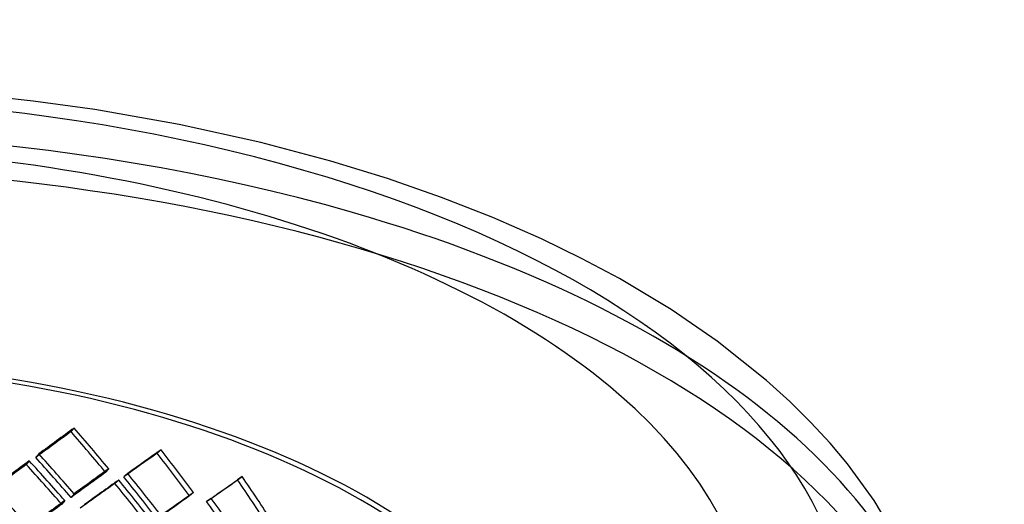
# Model space of a CAD drawing. Header units: millimetres. Extents: x -428 to 428, y -369 to 324.
# Tile 11 of 11: x 84 to 399, y 169 to 324. Entities that reach past the tile are written whole.
import ezdxf

# ---------------------------------------------------------------- set-up
doc = ezdxf.new("R2010")
doc.units = ezdxf.units.MM
doc.layers.add('HIDDEN', color=7, linetype='Continuous')
doc.layers.add('THICK', color=7, linetype='Continuous')

msp = doc.modelspace()

# ---------------------------------------------------------------- linework, layer by layer
at = {"layer": 'HIDDEN'}
for p, q in [((100.93, 193.59), (99.95, 192.44)), ((128.75, 186.64), (127.5, 185.56)), ((86.6, 183.07), (85.62, 181.92)), ((89.64, 185.32), (88.66, 184.17)), ((112, 180.55), (111.02, 179.4)), ((115.2, 176.97), (113.95, 175.88)), ((118.08, 179.03), (116.83, 177.95)), ((154.69, 178.07), (153.19, 177.07)), ((97.95, 170.37), (96.97, 169.22)), ((100.93, 172.54), (99.95, 171.39)), ((139.13, 172.96), (137.88, 171.87)), ((144.8, 171.08), (143.3, 170.08))]:
    msp.add_line(p, q, dxfattribs=at)
for centre, major_axis, ratio, start_param, end_param in [((0, 97.98), (380, 0), 0.5, 1.047198, 2.617994), ((0, 87.04), (380, 0), 0.5, 0, 2.617994), ((0, 97.98), (380, 0), 0.5, 0, 1.047198), ((0, 87.04), (-257.5, 0), 0.5, 3.141591, 5.759587), ((0, 87.04), (255, 0), 0.5, -0.000001, 2.617994), ((0, 75.14), (254.21, 205.76), 0.097604, 1.08919, 1.136864), ((0, 75.14), (256.7, 207.78), 0.097604, 1.08919, 1.136401), ((0, 75.14), (225.99, -279.21), 0.423041, 1.601961, 1.649634), ((0, 75.14), (228.21, -281.95), 0.423041, 1.602424, 1.649634), ((0, 75.14), (257.37, 193.58), 0.042828, 1.014996, 1.062206), ((0, 75.14), (218.74, -290.82), 0.467176, 1.555788, 1.602998), ((0, 75.14), (256.7, 207.78), 0.097604, 1.148967, 1.196329), ((0, 48.5), (228.21, -281.95), 0.423041, 1.662183, 1.709411), ((0, 54.1), (225.99, -279.21), 0.423041, 1.649634, 1.697308), ((0, 54.1), (228.21, -281.95), 0.423041, 1.649634, 1.696845), ((0, 75.14), (254.87, 191.7), 0.042828, 1.014996, 1.062669), ((0, 75.14), (216.62, -287.99), 0.467176, 1.555325, 1.602998), ((0, 75.14), (254.21, 205.76), 0.097604, 1.149553, 1.197383), ((0, 48.5), (225.99, -279.21), 0.423041, 1.662306, 1.709998), ((0, 54.1), (256.7, 207.78), 0.097604, 1.04198, 1.08919), ((0, 54.1), (254.21, 205.76), 0.097604, 1.041516, 1.08919), ((0, 75.14), (257.37, 193.58), 0.042828, 1.074772, 1.122135), ((0, 48.5), (218.74, -290.82), 0.467176, 1.615547, 1.662775), ((0, 54.1), (216.62, -287.99), 0.467176, 1.602998, 1.650672), ((0, 54.1), (218.74, -290.82), 0.467176, 1.602998, 1.650209), ((0, 75.14), (254.99, 176.59), 0.013693, -0.983523, -0.935849), ((0, 75.14), (257.49, 178.32), 0.013693, -0.98306, -0.935849), ((0, 75.14), (205.3, -296.45), 0.5102, 1.51364, 1.561314), ((0, 75.14), (207.31, -299.36), 0.5102, 1.514103, 1.561314), ((0, 27.45), (225.99, -279.21), 0.423041, 1.709998, 1.757828), ((0, 27.45), (228.21, -281.95), 0.423041, 1.709411, 1.756773), ((0, 75.14), (254.87, 191.7), 0.042828, 1.075359, 1.123189), ((0, 48.5), (216.62, -287.99), 0.467176, 1.61567, 1.663362), ((0, 54.1), (256.7, 207.78), 0.097604, 1.101738, 1.148967), ((0, 54.1), (254.87, 191.7), 0.042828, 0.967322, 1.014996), ((0, 54.1), (257.37, 193.58), 0.042828, 0.967785, 1.014996), ((0, 54.1), (207.31, -299.36), 0.5102, 1.561314, 1.608524), ((0, 54.1), (254.21, 205.76), 0.097604, 1.101862, 1.149553), ((0, 54.1), (205.3, -296.45), 0.5102, 1.561314, 1.608988)]:
    msp.add_ellipse(centre, major_axis=major_axis, ratio=ratio, start_param=start_param, end_param=end_param, dxfattribs=at)
at = {"layer": 'THICK'}
for p, q in [((87.88, 298.15), (67.88, 300.34)), ((107.58, 295.41), (87.88, 298.15)), ((134.56, 290.67), (107.58, 295.41)), ((160.62, 284.91), (134.56, 290.67)), ((183.08, 278.94), (160.62, 284.91)), ((201.15, 273.37), (183.08, 278.94)), ((218.43, 267.34), (201.15, 273.37)), ((234.87, 260.89), (218.43, 267.34)), ((250.4, 254.07), (234.87, 260.89)), ((263.25, 247.82), (250.4, 254.07)), ((275.35, 241.36), (263.25, 247.82)), ((291.88, 231.46), (275.35, 241.36)), ((306.67, 221.33), (291.88, 231.46)), ((322.43, 208.79), (306.67, 221.33)), ((329.86, 202.07), (322.43, 208.79)), ((336.62, 195.38), (329.86, 202.07)), ((342.75, 188.72), (336.62, 195.38)), ((348.29, 182.12), (342.75, 188.72)), ((356.87, 170.4), (348.29, 182.12)), ((363.84, 158.9), (356.87, 170.4))]:
    msp.add_line(p, q, dxfattribs=at)
for major_axis, start_param, end_param in [((348.9, 0), 1.047198, 4.18879), ((317.8, 0), -0.523599, 2.617994), ((348.9, 0), -0.523599, 1.047198), ((317.8, 0), 2.617994, 5.759587)]:
    msp.add_ellipse((0, 124.91), major_axis=major_axis, ratio=0.5, start_param=start_param, end_param=end_param, dxfattribs=at)

doc.saveas('drawing.dxf')
